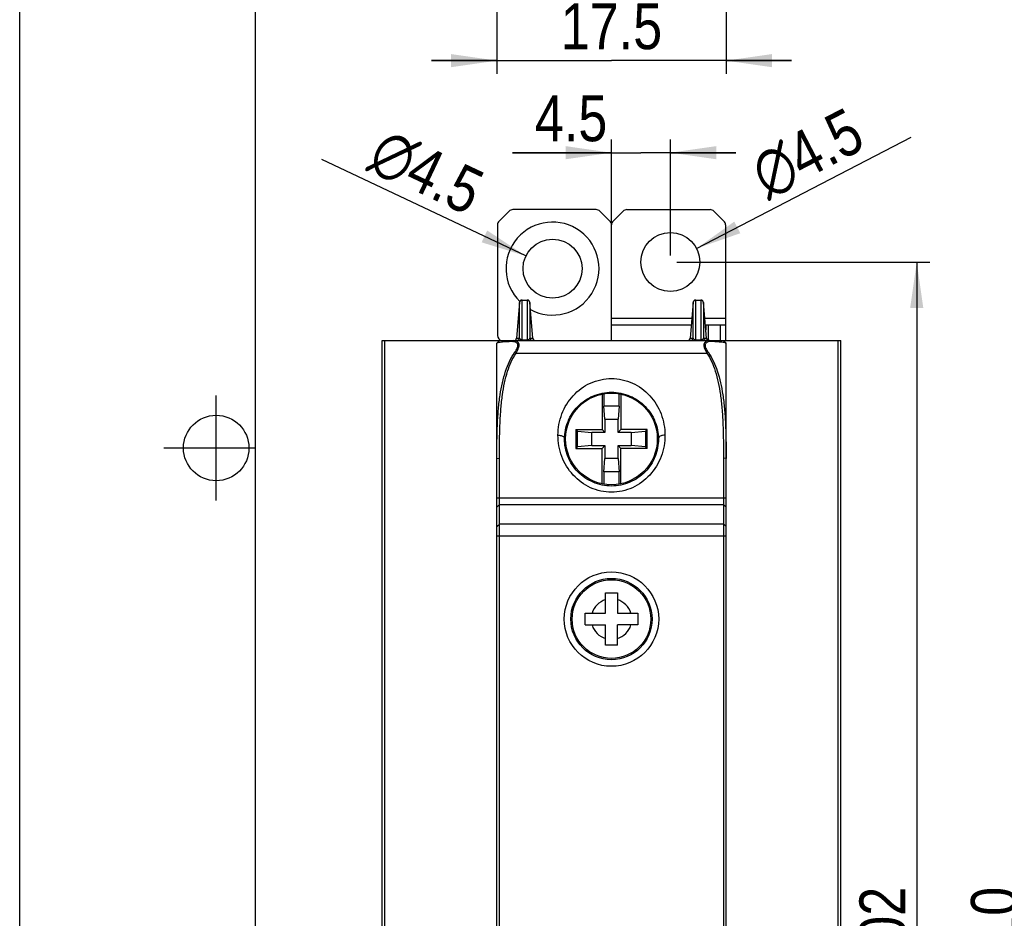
# Model space of a CAD drawing. Header units: millimetres. Extents: x 0 to 420, y 0 to 297.
# Tile 2 of 24: x 0 to 75, y 73 to 141. Entities that reach past the tile are written whole.
import ezdxf

# ---------------------------------------------------------------- set-up
doc = ezdxf.new("R2010")
doc.units = ezdxf.units.MM
doc.header["$LTSCALE"] = 23.1
doc.layers.get('0').update_dxf_attribs({"linetype": 'CONTINUOUS'})
doc.layers.add('ASSI', color=7, linetype='CONTINUOUS')
doc.styles.get("Standard").update_dxf_attribs({"font": 'txt', "width": 0.85})
doc.styles.add('TEXTSTYLE_5', font='gdt', dxfattribs={"width": 0.85})
doc.dimstyles.new('DIMSTYLE_1', dxfattribs={"dimtxt": 3.5, "dimasz": 3.5, "dimexe": 1, "dimexo": 0.5, "dimgap": 0.875, "dimtad": 1, "dimdec": 4, "dimdsep": 46, "dimtxsty": 'STANDARD', "dimblk": '_FILLED', "dimblk1": '_FILLED', "dimblk2": '_FILLED', "dimcen": 0.09, "dimadec": 4, "dimazin": 2, "dimtp": 0.1, "dimtm": 0.1, "dimtfac": 1, "dimtdec": 4, "dimtofl": 0, "dimtmove": 0, "dimatfit": 3, "dimldrblk": '_FILLED', "dimfxl": 1, "dimtolj": 1, "dimarcsym": 0})
doc.dimstyles.new('DIMSTYLE_3', dxfattribs={"dimtxt": 3.5, "dimasz": 3.5, "dimexe": 1, "dimexo": 0.5, "dimgap": 0.875, "dimtad": 1, "dimdec": 4, "dimdsep": 46, "dimtxsty": 'STANDARD', "dimblk": '_FILLED', "dimblk1": '_FILLED', "dimblk2": '_FILLED', "dimcen": 0.09, "dimadec": 4, "dimazin": 2, "dimtp": 0.15, "dimtm": 0.15, "dimtfac": 1, "dimtdec": 4, "dimtofl": 0, "dimtmove": 0, "dimatfit": 3, "dimldrblk": '_FILLED', "dimfxl": 1, "dimtolj": 1, "dimarcsym": 0})
doc.dimstyles.new('DIMSTYLE_4', dxfattribs={"dimtxt": 3.5, "dimasz": 3.5, "dimexe": 1, "dimexo": 0.5, "dimtad": 1, "dimdec": 4, "dimdsep": 46, "dimtxsty": 'STANDARD', "dimblk": '_FILLED', "dimblk1": '_FILLED', "dimblk2": '_FILLED', "dimcen": 0.09, "dimadec": 4, "dimazin": 2, "dimtp": 0.05, "dimtm": 0.05, "dimtfac": 1, "dimtdec": 4, "dimtofl": 0, "dimtmove": 0, "dimatfit": 1, "dimldrblk": '_FILLED', "dimfxl": 1, "dimtolj": 1, "dimarcsym": 0})
doc.dimstyles.new('DIMSTYLE_5', dxfattribs={"dimtxt": 3.5, "dimasz": 3.5, "dimexe": 1, "dimexo": 0.5, "dimgap": 0.875, "dimtad": 1, "dimdec": 4, "dimdsep": 46, "dimtxsty": 'STANDARD', "dimblk": '_FILLED', "dimblk1": '_FILLED', "dimblk2": '_FILLED', "dimcen": 0.09, "dimadec": 4, "dimazin": 2, "dimtp": 0.05, "dimtm": 0.05, "dimtfac": 1, "dimtdec": 4, "dimtofl": 0, "dimtmove": 0, "dimatfit": 3, "dimldrblk": '_FILLED', "dimfxl": 1, "dimtolj": 1, "dimarcsym": 0})

# ---------------------------------------------------------------- blocks, each defined once
blk = doc.blocks.new('_FILLED')
at = {"color": 0, "linetype": 'BYBLOCK'}
blk.add_solid([(0, 0), (-1, 0.143), (-1, -0.143)], dxfattribs=at)
blk = doc.blocks.new('*D0')
at = {"color": 2, "linetype": 'CONTINUOUS'}
for p, q in [((36.426, 143.429), (36.426, 137.062)), ((53.926, 142.663), (53.926, 137.062)), ((36.426, 138.062), (31.426, 138.062)), ((31.426, 138.062), (45.176, 138.062)), ((58.926, 138.062), (45.176, 138.062)), ((53.926, 138.062), (58.926, 138.062))]:
    blk.add_line(p, q, dxfattribs=at)
at = {"color": 2, "linetype": 'CONTINUOUS', "xscale": 3.5, "yscale": 3.5, "zscale": 3.5}
blk.add_blockref('_FILLED', (36.426, 138.062), dxfattribs=at)
at = {"color": 2, "linetype": 'CONTINUOUS', "xscale": 3.5, "yscale": 3.5, "zscale": 3.5, "rotation": 180}
blk.add_blockref('_FILLED', (53.926, 138.062), dxfattribs=at)
at = {"color": 2, "linetype": 'CONTINUOUS', "insert": (45.176, 142.437), "char_height": 3.5, "width": 13.875, "attachment_point": 2, "line_spacing_factor": 0.9}
blk.add_mtext('17.5', dxfattribs=at)
blk = doc.blocks.new('*D2')
at = {"color": 2, "linetype": 'CONTINUOUS'}
for p, q in [((79.739, 126.691), (75.992, 126.691)), ((76.992, 126.691), (76.992, 71.691)), ((76.992, 16.691), (76.992, 71.691)), ((81.439, 16.691), (75.992, 16.691))]:
    blk.add_line(p, q, dxfattribs=at)
at = {"color": 2, "linetype": 'CONTINUOUS', "xscale": 3.5, "yscale": 3.5, "zscale": 3.5}
for p, rotation in [((76.992, 126.691), 90), ((76.992, 16.691), 270)]:
    blk.add_blockref('_FILLED', p, dxfattribs=dict(at, rotation=rotation))
at = {"color": 2, "linetype": 'CONTINUOUS', "insert": (72.617, 71.691), "char_height": 3.5, "width": 10.125, "attachment_point": 2, "rotation": 90, "line_spacing_factor": 0.9}
blk.add_mtext('110', dxfattribs=at)
blk = doc.blocks.new('*D3')
at = {"color": 2, "linetype": 'CONTINUOUS'}
for p, q in [((50.176, 122.691), (69.479, 122.691)), ((68.479, 122.691), (68.479, 71.691)), ((68.479, 20.691), (68.479, 71.691)), ((45.676, 20.691), (69.479, 20.691))]:
    blk.add_line(p, q, dxfattribs=at)
at = {"color": 2, "linetype": 'CONTINUOUS', "xscale": 3.5, "yscale": 3.5, "zscale": 3.5}
for p, rotation in [((68.479, 122.691), 90), ((68.479, 20.691), 270)]:
    blk.add_blockref('_FILLED', p, dxfattribs=dict(at, rotation=rotation))
at = {"color": 2, "linetype": 'CONTINUOUS', "insert": (64.104, 71.691), "char_height": 3.5, "width": 11.25, "attachment_point": 2, "rotation": 90, "line_spacing_factor": 0.9}
blk.add_mtext('102', dxfattribs=at)
blk = doc.blocks.new('*D4')
at = {"color": 2, "linetype": 'CONTINUOUS'}
blk.add_line((51.674, 123.726), (68.061, 132.214), dxfattribs=at)
at = {"color": 2, "linetype": 'CONTINUOUS', "xscale": 3.5, "yscale": 3.5, "zscale": 3.5, "rotation": 207.3822770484}
blk.add_blockref('_FILLED', (51.674, 123.726), dxfattribs=at)
at = {"color": 2, "linetype": 'CONTINUOUS', "insert": (55.467, 130.618), "char_height": 3.5, "width": 17.875, "attachment_point": 1, "rotation": 27.38228, "line_spacing_factor": 0.9, "style": 'TEXTSTYLE_5'}
blk.add_mtext('{\\fgdt;n}\\ftxt;4.5', dxfattribs=at)
blk = doc.blocks.new('*D5')
at = {"color": 2, "linetype": 'CONTINUOUS'}
for p, q in [((45.176, 123.191), (45.176, 132.037)), ((49.676, 123.191), (49.676, 132.037)), ((45.176, 131.037), (37.609, 131.037)), ((37.609, 131.037), (47.426, 131.037)), ((54.676, 131.037), (47.426, 131.037)), ((49.676, 131.037), (54.676, 131.037))]:
    blk.add_line(p, q, dxfattribs=at)
at = {"color": 2, "linetype": 'CONTINUOUS', "xscale": 3.5, "yscale": 3.5, "zscale": 3.5}
blk.add_blockref('_FILLED', (45.176, 131.037), dxfattribs=at)
at = {"color": 2, "linetype": 'CONTINUOUS', "xscale": 3.5, "yscale": 3.5, "zscale": 3.5, "rotation": 180}
blk.add_blockref('_FILLED', (49.676, 131.037), dxfattribs=at)
at = {"color": 2, "linetype": 'CONTINUOUS', "insert": (44.859, 135.412), "char_height": 3.5, "width": 10.875, "attachment_point": 3, "line_spacing_factor": 0.9}
blk.add_mtext('4.5', dxfattribs=at)
blk = doc.blocks.new('*D7')
at = {"color": 2, "linetype": 'CONTINUOUS'}
blk.add_line((38.642, 123.153), (23.069, 130.511), dxfattribs=at)
at = {"color": 2, "linetype": 'CONTINUOUS', "xscale": 3.5, "yscale": 3.5, "zscale": 3.5, "rotation": 334.7078525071}
blk.add_blockref('_FILLED', (38.642, 123.153), dxfattribs=at)
at = {"color": 2, "linetype": 'CONTINUOUS', "insert": (35.713, 129.376), "char_height": 3.5, "width": 17.875, "attachment_point": 3, "rotation": 334.70785, "line_spacing_factor": 0.9, "style": 'TEXTSTYLE_5'}
blk.add_mtext('{\\fgdt;n}\\ftxt;4.5', dxfattribs=at)

msp = doc.modelspace()

# ---------------------------------------------------------------- linework, layer by layer
at = {"color": 2, "linetype": 'CONTINUOUS'}
for p, q in [((0, 0), (0, 297)), ((15, 104.5), (15, 112.5)), ((11, 108.5), (18, 108.5))]:
    msp.add_line(p, q, dxfattribs=at)
at = {"color": 7, "linetype": 'CONTINUOUS'}
for p, q in [((18, 6), (18, 291)), ((38.16018, 119.60882), (37.92091, 116.87396)), ((38.35819, 119.79138), (38.74288, 119.79139)), ((39.1814, 116.87396), (38.94213, 119.60882)), ((51.60943, 119.79139), (51.99288, 119.79139)), ((52.4314, 116.87396), (52.19201, 119.61011)), ((53.87616, 117.89139), (53.87616, 116.69139)), ((27.67616, 26.69139), (27.67616, 116.69139)), ((27.67616, 116.69139), (62.67616, 116.69139)), ((36.43604, 116.50128), (36.62616, 116.69139)), ((53.91628, 116.50127), (53.72616, 116.69139)), ((62.67616, 26.69139), (62.67616, 116.69139)), ((36.42616, 26.89139), (36.42616, 116.49139)), ((53.92616, 26.89139), (53.92616, 116.49139)), ((44.45743, 112.61547), (44.45743, 109.91012)), ((44.58867, 112.63865), (44.58867, 111.69139)), ((45.76364, 111.69139), (45.76364, 112.63865)), ((45.89488, 112.61547), (45.89488, 109.91012)), ((44.67616, 110.69139), (44.58867, 111.69139)), ((45.76364, 111.69139), (44.58867, 111.69139)), ((45.76364, 111.69139), (45.67616, 110.69139)), ((44.67616, 110.69139), (44.67616, 109.69139)), ((44.67616, 110.69139), (45.67616, 110.69139)), ((45.67616, 109.69139), (45.67616, 110.69139)), ((42.45743, 109.91012), (42.45743, 108.47267)), ((42.45743, 109.91012), (42.58028, 109.78727)), ((42.45743, 109.91012), (44.45743, 109.91012)), ((42.58028, 108.59552), (42.58028, 109.78727)), ((42.58028, 109.78727), (43.67616, 109.69139)), ((44.45743, 109.91012), (44.67616, 109.69139)), ((45.89488, 109.91012), (45.67616, 109.69139)), ((47.89488, 109.91012), (45.89488, 109.91012)), ((46.67616, 109.69139), (47.77203, 109.78727)), ((47.89488, 109.91012), (47.77203, 109.78727)), ((47.77203, 109.78727), (47.77203, 108.59552)), ((47.89488, 108.47267), (47.89488, 109.91012)), ((43.67616, 108.69139), (43.67616, 109.69139)), ((44.67616, 109.69139), (43.67616, 109.69139)), ((46.67616, 109.69139), (45.67616, 109.69139)), ((46.67616, 109.69139), (46.67616, 108.69139)), ((42.45743, 108.47267), (42.58028, 108.59552)), ((42.45743, 108.47267), (44.45743, 108.47267)), ((43.67616, 108.69139), (42.58028, 108.59552)), ((43.67616, 108.69139), (44.67616, 108.69139)), ((44.45743, 108.47267), (44.67616, 108.69139)), ((44.45743, 105.76732), (44.45743, 108.47267)), ((44.67616, 108.69139), (44.67616, 107.69139)), ((45.67616, 107.69139), (45.67616, 108.69139)), ((45.89488, 108.47267), (45.67616, 108.69139)), ((45.67616, 108.69139), (46.67616, 108.69139)), ((45.89488, 105.76732), (45.89488, 108.47267)), ((47.89488, 108.47267), (45.89488, 108.47267)), ((47.77203, 108.59552), (46.67616, 108.69139)), ((47.89488, 108.47267), (47.77203, 108.59552)), ((36.62616, 40.69442), (36.62616, 107.72349)), ((44.58867, 106.69139), (44.67616, 107.69139)), ((45.67616, 107.69139), (44.67616, 107.69139)), ((45.67616, 107.69139), (45.76364, 106.69139)), ((53.72616, 107.72349), (53.72616, 40.69442)), ((44.58867, 106.69139), (44.58867, 105.74413)), ((45.76364, 106.69139), (44.58867, 106.69139)), ((45.76364, 105.74413), (45.76364, 106.69139)), ((36.62616, 104.18691), (53.72616, 104.18691)), ((44.72616, 95.89139), (44.72616, 97.44139)), ((44.72616, 97.44139), (45.62616, 97.44139)), ((45.62616, 97.44139), (45.62616, 95.89139)), ((43.17616, 94.99139), (43.17616, 95.89139)), ((43.17616, 95.89139), (44.72616, 95.89139)), ((45.62616, 95.89139), (47.17616, 95.89139)), ((47.17616, 95.89139), (47.17616, 94.99139)), ((43.17616, 94.99139), (44.72616, 94.99139)), ((44.72616, 93.44139), (44.72616, 94.99139)), ((45.62616, 93.44139), (45.62616, 94.99139)), ((47.17616, 94.99139), (45.62616, 94.99139)), ((45.62616, 93.44139), (44.72616, 93.44139))]:
    msp.add_line(p, q, dxfattribs=at)
at = {"color": 3, "linetype": 'CONTINUOUS'}
for p, q in [((37.359, 126.57424), (36.59331, 125.80855)), ((44.01047, 126.69139), (37.64184, 126.69139)), ((45.059, 125.80855), (44.29331, 126.57424)), ((46.059, 126.57424), (45.29331, 125.80855)), ((46.34184, 126.69139), (52.71047, 126.69139)), ((53.759, 125.80855), (52.99331, 126.57424)), ((36.47616, 125.52571), (36.47616, 117.09139)), ((45.17616, 116.69139), (45.17616, 125.52571)), ((53.87616, 125.52571), (53.87616, 117.89139)), ((45.17616, 117.89139), (51.25993, 117.89139)), ((52.34238, 117.89139), (53.87616, 117.89139)), ((52.37616, 117.89139), (52.37616, 117.50538))]:
    msp.add_line(p, q, dxfattribs=at)
at = {"color": 9, "linetype": 'CONTINUOUS'}
for p, q in [((38.15566, 116.87401), (38.16019, 119.6088)), ((38.35365, 116.7462), (38.35942, 119.79139)), ((38.74289, 119.79139), (38.74866, 116.69139)), ((38.94212, 119.6088), (38.94669, 116.87401)), ((38.94233, 119.60296), (38.94214, 119.58038)), ((51.40566, 116.87401), (51.41019, 119.60882)), ((51.4101, 119.47489), (51.41001, 119.58517)), ((51.41008, 119.60656), (51.41012, 119.60811)), ((51.60365, 116.69139), (51.60943, 119.79138)), ((51.60869, 119.27686), (51.60943, 119.79139)), ((51.99288, 119.79138), (51.99866, 116.69139)), ((52.19212, 119.60882), (52.19664, 116.87401)), ((52.19219, 119.60807), (52.19213, 119.60173)), ((38.3566, 118.04806), (38.35694, 118.23146)), ((51.30367, 118.39139), (45.17616, 118.39139)), ((51.60666, 118.07949), (51.607, 118.26641)), ((53.87616, 118.39139), (52.29864, 118.39139)), ((52.57616, 116.69139), (52.57616, 117.89139)), ((53.47616, 117.89139), (53.47616, 116.69139)), ((27.87616, 26.69139), (27.87616, 116.69139)), ((37.57068, 116.62199), (37.69438, 116.69139)), ((37.92091, 116.87396), (38.15566, 116.87401)), ((38.35365, 116.7462), (38.74866, 116.7462)), ((38.94669, 116.87401), (39.1814, 116.87396)), ((51.17091, 116.87396), (51.40566, 116.87401)), ((51.60365, 116.7462), (51.99866, 116.7462)), ((52.19664, 116.87401), (52.4314, 116.87396)), ((52.78163, 116.62199), (52.65793, 116.69139)), ((62.47616, 26.69139), (62.47616, 116.69139)), ((37.78027, 115.78231), (37.88999, 115.7429)), ((52.57204, 115.78231), (52.46232, 115.7429)), ((37.88999, 115.7429), (52.46232, 115.7429)), ((36.42616, 107.69923), (36.62616, 107.72349)), ((53.92616, 107.69923), (53.72616, 107.72349)), ((36.42616, 104.69139), (53.92616, 104.69139)), ((36.42616, 102.50966), (36.62616, 102.68837)), ((53.72616, 102.68837), (36.62616, 102.68837)), ((53.92616, 102.50966), (53.72616, 102.68837)), ((36.42616, 101.79484), (53.92616, 101.79484))]:
    msp.add_line(p, q, dxfattribs=at)
for points in [[(38.16017, 119.58127), (38.16006, 119.60462), (38.16, 119.6068)], [(51.60733, 118.45055), (51.60763, 118.63023), (51.60791, 118.80394)], [(51.60414, 116.93441), (51.6046, 117.12467), (51.60629, 117.88998)]]:
    msp.add_lwpolyline(points, dxfattribs=at)
at = {"color": 7, "linetype": 'CONTINUOUS'}
for points in [[(38.35819, 119.79138), (38.34837, 119.79108), (38.3387, 119.79031), (38.3292, 119.78909), (38.31989, 119.78744), (38.31077, 119.78538), (38.30187, 119.78293), (38.29319, 119.7801), (38.28475, 119.77692), (38.27655, 119.77341), (38.2686, 119.76957), (38.26091, 119.76544), (38.25349, 119.76102), (38.24634, 119.75634), (38.23947, 119.75142), (38.23288, 119.74626), (38.22659, 119.7409), (38.22059, 119.73535), (38.21489, 119.72962), (38.20949, 119.72374), (38.20438, 119.71772), (38.19957, 119.71158), (38.19506, 119.70533), (38.19084, 119.699), (38.18692, 119.69258), (38.18329, 119.68612), (38.17994, 119.67962), (38.17688, 119.67311), (38.17411, 119.6666), (38.17161, 119.66013), (38.16938, 119.65369), (38.16741, 119.64734), (38.16569, 119.64107), (38.16422, 119.63491), (38.16298, 119.6289), (38.16195, 119.62305), (38.16112, 119.61738), (38.16049, 119.61202), (38.16019, 119.60882)], [(38.94212, 119.60882), (38.94191, 119.61111), (38.94141, 119.61561), (38.9408, 119.62019), (38.94007, 119.62482), (38.93922, 119.62949), (38.93825, 119.63421), (38.93714, 119.63897), (38.93591, 119.64375), (38.93454, 119.64856), (38.93303, 119.65339), (38.93138, 119.65823), (38.92959, 119.66308), (38.92766, 119.66792), (38.92559, 119.67275), (38.92336, 119.67757), (38.921, 119.68236), (38.91848, 119.68712), (38.91582, 119.69184), (38.91302, 119.69652), (38.91007, 119.70115), (38.90698, 119.70572), (38.90375, 119.71023), (38.90037, 119.71467), (38.89685, 119.71904), (38.89318, 119.72334), (38.88937, 119.72756), (38.88541, 119.73169), (38.88131, 119.73574), (38.87706, 119.7397), (38.87267, 119.74356), (38.86813, 119.74732), (38.86344, 119.75097), (38.85861, 119.75451), (38.85363, 119.75792), (38.84851, 119.76122), (38.84325, 119.76438), (38.83784, 119.7674), (38.8323, 119.77029), (38.82661, 119.77302), (38.8208, 119.77559), (38.81484, 119.77799), (38.80876, 119.78023), (38.80255, 119.78228), (38.79622, 119.78414), (38.78978, 119.78581), (38.78322, 119.78728), (38.77655, 119.78853), (38.76979, 119.78957), (38.76292, 119.79038), (38.75597, 119.79096), (38.74894, 119.79129), (38.74288, 119.79139)], [(51.60943, 119.79139), (51.60423, 119.79132), (51.59495, 119.79086), (51.58582, 119.78999), (51.57684, 119.78871), (51.56803, 119.78706), (51.5594, 119.78503), (51.55097, 119.78265), (51.54274, 119.77994), (51.53473, 119.77691), (51.52693, 119.77358), (51.51936, 119.76996), (51.51202, 119.76607), (51.50493, 119.76191), (51.49807, 119.75752), (51.49147, 119.7529), (51.48513, 119.74807), (51.47905, 119.74305), (51.47323, 119.73785), (51.46768, 119.73248), (51.4624, 119.72697), (51.45738, 119.72132), (51.45264, 119.71556), (51.44816, 119.70969), (51.44396, 119.70373), (51.44002, 119.69769), (51.43634, 119.69159), (51.43292, 119.68543), (51.42976, 119.67926), (51.42687, 119.67307), (51.42422, 119.66689), (51.42183, 119.66073), (51.41968, 119.65462), (51.41777, 119.64855), (51.41609, 119.64258), (51.41463, 119.63671), (51.41338, 119.63094), (51.41233, 119.62534), (51.41146, 119.61987), (51.41078, 119.61459), (51.41026, 119.60965), (51.17091, 116.87396)], [(52.19201, 119.61011), (52.19153, 119.61462), (52.19094, 119.61923), (52.19023, 119.62389), (52.18939, 119.6286), (52.18843, 119.63336), (52.18734, 119.63816), (52.18611, 119.643), (52.18474, 119.64787), (52.18324, 119.65276), (52.18158, 119.65766), (52.17979, 119.66257), (52.17785, 119.66747), (52.17576, 119.67236), (52.17352, 119.67723), (52.17114, 119.68207), (52.16862, 119.68687), (52.16594, 119.69164), (52.16313, 119.69635), (52.16017, 119.701), (52.15707, 119.70559), (52.15383, 119.71011), (52.15045, 119.71457), (52.14692, 119.71896), (52.14324, 119.72327), (52.13942, 119.7275), (52.13546, 119.73164), (52.13135, 119.7357), (52.1271, 119.73967), (52.1227, 119.74353), (52.11815, 119.7473), (52.11346, 119.75095), (52.10863, 119.75449), (52.10365, 119.75792), (52.09852, 119.76121), (52.09326, 119.76438), (52.08785, 119.7674), (52.0823, 119.77029), (52.07662, 119.77302), (52.07079, 119.77559), (52.06484, 119.77799), (52.05876, 119.78023), (52.05255, 119.78228), (52.04622, 119.78414), (52.03977, 119.78581), (52.03321, 119.78728), (52.02655, 119.78853), (52.01978, 119.78957), (52.01292, 119.79038), (52.00597, 119.79096), (51.99894, 119.79129), (51.99288, 119.79139)], [(36.58553, 116.65102), (36.54399, 116.61029), (36.50339, 116.57103), (36.46333, 116.53284), (36.43302, 116.5043)], [(53.84735, 116.57253), (53.80633, 116.61222), (53.76416, 116.65361)], [(53.9193, 116.50429), (53.88766, 116.53408), (53.84735, 116.57253)]]:
    msp.add_lwpolyline(points, dxfattribs=at)
for centre, radius in [((45.17616, 109.19139), 3.5), ((15, 108.5), 2.50062), ((45.17616, 95.44139), 3)]:
    msp.add_circle(centre, radius, dxfattribs=at)
at = {"color": 9, "linetype": 'CONTINUOUS'}
for radius in [3.60342, 3.10342]:
    msp.add_circle((45.17616, 95.44139), radius, dxfattribs=at)
at = {"color": 3, "linetype": 'CONTINUOUS'}
for centre, start, end in [((37.64184, 126.29139), 90, 135), ((44.01047, 126.29139), 45, 90), ((46.34184, 126.29139), 90, 135), ((52.71047, 126.29139), 45, 90), ((36.87616, 125.52571), 135, 180), ((44.77616, 125.52571), 0, 45), ((45.57616, 125.52571), 135, 180), ((53.47616, 125.52571), 0, 45), ((36.87616, 117.09139), 180, 262.2916577)]:
    msp.add_arc(centre, 0.4, start, end, dxfattribs=at)
at = {"color": 7, "linetype": 'CONTINUOUS'}
for centre, radius, start, end in [((37.59872, 115.85491), 0.76759, 86.4112768, 92.0931298), ((37.72168, 116.89139), 0.2, 277.8834899, 355), ((39.38064, 116.89139), 0.2, 185, 270), ((50.97168, 116.89139), 0.2, 277.88351, 355), ((52.63064, 116.89139), 0.2, 185, 246.3474655), ((45.17616, 95.44139), 1.55, 106.8772694, 163.1227306), ((45.17616, 95.44139), 1.55, 16.8772694, 73.1227306), ((45.17616, 95.44139), 1.55, 196.8772694, 253.1227306), ((45.17616, 95.44139), 1.55, 286.8772694, 343.1227306)]:
    msp.add_arc(centre, radius, start, end, dxfattribs=at)
for points, knots in [([(36.86619, 116.58276), (36.80296, 116.57739), (36.69644, 116.56705), (36.56322, 116.54786), (36.48202, 116.52913), (36.44314, 116.51377), (36.43327, 116.50454)], [0, 0, 0, 0, 0.43017025, 0.72637438, 0.9084457, 1, 1, 1, 1]), ([(37.57068, 116.62199), (37.49943, 116.61936), (37.26443, 116.60985), (37.02951, 116.59663), (36.86619, 116.58276)], [0, 0, 0, 0, 0.30315608, 1, 1, 1, 1]), ([(37.78027, 115.78231), (37.82129, 115.84036), (37.89504, 115.94969), (37.98333, 116.1064), (38.03269, 116.24607), (38.03929, 116.37002), (37.99518, 116.47551), (37.90782, 116.55326), (37.78787, 116.60394), (37.69614, 116.61791), (37.64677, 116.621)], [0, 0, 0, 0, 0.18623344, 0.34541259, 0.47000802, 0.57164896, 0.66300512, 0.75916959, 0.87038148, 1, 1, 1, 1]), ([(37.88999, 115.7429), (37.93079, 115.81082), (38.00358, 115.93818), (38.08799, 116.12046), (38.13061, 116.28178), (38.12748, 116.42321), (38.07243, 116.54097), (37.97406, 116.62762), (37.84327, 116.67969), (37.74543, 116.69139), (37.69438, 116.69139)], [0, 0, 0, 0, 0.18692385, 0.34590002, 0.47256835, 0.5776676, 0.67261781, 0.7702512, 0.87958383, 1, 1, 1, 1]), ([(52.65793, 116.69139), (52.60687, 116.69139), (52.5091, 116.67966), (52.37842, 116.62775), (52.28023, 116.54132), (52.22501, 116.42394), (52.22155, 116.28256), (52.26409, 116.12108), (52.34853, 115.93849), (52.42145, 115.81092), (52.46232, 115.7429)], [0, 0, 0, 0, 0.12045435, 0.22961019, 0.32697719, 0.4217652, 0.52673894, 0.65353402, 0.81279818, 1, 1, 1, 1]), ([(52.56903, 116.59921), (52.53208, 116.58918), (52.46439, 116.56315), (52.38109, 116.50068), (52.32756, 116.41768), (52.312, 116.31657), (52.33229, 116.20299), (52.38557, 116.0749), (52.46864, 115.93277), (52.53553, 115.83398), (52.57205, 115.78231)], [0, 0, 0, 0, 0.11402274, 0.21344147, 0.30530506, 0.4004564, 0.51057551, 0.6448605, 0.81162038, 1, 1, 1, 1]), ([(52.78163, 116.62199), (52.76324, 116.62267), (52.69183, 116.62262), (52.6202, 116.61309), (52.56903, 116.59921)], [0, 0, 0, 0, 0.25765853, 1, 1, 1, 1]), ([(53.48979, 116.58246), (53.44211, 116.58654), (53.20633, 116.60439), (52.97007, 116.61504), (52.78163, 116.62199)], [0, 0, 0, 0, 0.20242677, 1, 1, 1, 1]), ([(53.84504, 116.5345), (53.80059, 116.54554), (53.68221, 116.56421), (53.56329, 116.57617), (53.48979, 116.58246)], [0, 0, 0, 0, 0.38306492, 1, 1, 1, 1]), ([(53.91902, 116.50454), (53.91203, 116.51108), (53.88735, 116.52313), (53.86172, 116.53036), (53.84504, 116.5345)], [0, 0, 0, 0, 0.35785323, 1, 1, 1, 1]), ([(36.43327, 116.50454), (36.43207, 116.50342), (36.42861, 116.49979), (36.42616, 116.49481), (36.42616, 116.49139)], [0, 0, 0, 0, 0.32485775, 1, 1, 1, 1]), ([(36.42616, 107.69923), (36.42616, 108.15394), (36.43037, 109.03302), (36.46333, 110.29643), (36.5377, 111.45854), (36.69299, 112.81352), (37.00511, 114.28721), (37.47781, 115.35437), (37.78027, 115.78231)], [0, 0, 0, 0, 0.16437794, 0.31778404, 0.45681788, 0.58520797, 0.81056096, 1, 1, 1, 1]), ([(52.57205, 115.78231), (52.87098, 115.35935), (53.34237, 114.30038), (53.65597, 112.83422), (53.81288, 111.47893), (53.88841, 110.31234), (53.92189, 109.0417), (53.92616, 108.15698), (53.92616, 107.69923)], [0, 0, 0, 0, 0.18723503, 0.41205837, 0.54057223, 0.68018206, 0.83452354, 1, 1, 1, 1]), ([(53.92616, 116.49139), (53.92616, 116.49237), (53.92546, 116.49746), (53.92201, 116.50175), (53.91902, 116.50454)], [0, 0, 0, 0, 0.19337668, 1, 1, 1, 1]), ([(36.62616, 107.72349), (36.62616, 108.17988), (36.63007, 109.06075), (36.66071, 110.32416), (36.73008, 111.48148), (36.87449, 112.82203), (37.16401, 114.27002), (37.60529, 115.32135), (37.88999, 115.7429)], [0, 0, 0, 0, 0.1667401, 0.32181301, 0.46165396, 0.59020523, 0.81415639, 1, 1, 1, 1]), ([(52.46232, 115.7429), (52.74369, 115.32628), (53.18381, 114.28303), (53.4747, 112.84247), (53.62062, 111.50173), (53.69106, 110.34001), (53.72219, 109.06942), (53.72616, 108.18293), (53.72616, 107.72349)], [0, 0, 0, 0, 0.18366758, 0.4070644, 0.53572668, 0.67613591, 0.83214795, 1, 1, 1, 1]), ([(36.52312, 104.08734), (36.5069, 104.07074), (36.47405, 104.03779), (36.44241, 104.00368), (36.42616, 103.98698)], [0, 0, 0, 0, 0.49893065, 1, 1, 1, 1]), ([(36.62616, 104.18691), (36.609, 104.17022), (36.574, 104.13771), (36.54017, 104.10399), (36.52312, 104.08734)], [0, 0, 0, 0, 0.50107883, 1, 1, 1, 1]), ([(53.72616, 104.18691), (53.74331, 104.17022), (53.77832, 104.13772), (53.81215, 104.104), (53.82919, 104.08734)], [0, 0, 0, 0, 0.50108974, 1, 1, 1, 1]), ([(53.92616, 103.98698), (53.9099, 104.00368), (53.87827, 104.0378), (53.84541, 104.07074), (53.82919, 104.08734)], [0, 0, 0, 0, 0.50108009, 1, 1, 1, 1])]:
    msp.add_open_spline(points, degree=3, knots=knots, dxfattribs=at)
at = {"color": 9, "linetype": 'CONTINUOUS'}
for points, knots in [([(38.15563, 116.87401), (38.15144, 116.82588), (38.10527, 116.72937), (38.00516, 116.69139), (37.95694, 116.69139)], [0, 0, 0, 0, 0.50047318, 1, 1, 1, 1]), ([(38.19962, 116.79764), (38.1931, 116.80333), (38.17226, 116.82459), (38.15874, 116.85315), (38.15563, 116.87401)], [0, 0, 0, 0, 0.2909935, 1, 1, 1, 1]), ([(38.24684, 116.76789), (38.24199, 116.77006), (38.22526, 116.77829), (38.20966, 116.78886), (38.19962, 116.79764)], [0, 0, 0, 0, 0.28486588, 1, 1, 1, 1]), ([(38.35365, 116.7462), (38.34272, 116.74619), (38.30626, 116.74823), (38.27016, 116.75744), (38.24684, 116.76789)], [0, 0, 0, 0, 0.29966939, 1, 1, 1, 1]), ([(38.94668, 116.87401), (38.94248, 116.8459), (38.91381, 116.7993), (38.84013, 116.75633), (38.78319, 116.74616), (38.74866, 116.7462)], [0, 0, 0, 0, 0.33689524, 0.59076307, 1, 1, 1, 1]), ([(39.14537, 116.69139), (39.09715, 116.69139), (38.99705, 116.72937), (38.95087, 116.82588), (38.94668, 116.87401)], [0, 0, 0, 0, 0.49952682, 1, 1, 1, 1]), ([(51.40563, 116.87401), (51.40144, 116.82588), (51.35527, 116.72937), (51.25516, 116.69139), (51.20694, 116.69139)], [0, 0, 0, 0, 0.50047318, 1, 1, 1, 1]), ([(51.44962, 116.79764), (51.4431, 116.80333), (51.42226, 116.82459), (51.40874, 116.85315), (51.40563, 116.87401)], [0, 0, 0, 0, 0.29099366, 1, 1, 1, 1]), ([(51.49684, 116.76789), (51.49199, 116.77006), (51.47526, 116.77829), (51.45966, 116.78886), (51.44962, 116.79764)], [0, 0, 0, 0, 0.28486566, 1, 1, 1, 1]), ([(51.60365, 116.7462), (51.59272, 116.74619), (51.55626, 116.74823), (51.52016, 116.75744), (51.49684, 116.76789)], [0, 0, 0, 0, 0.29966924, 1, 1, 1, 1]), ([(52.19669, 116.87401), (52.19249, 116.8459), (52.16381, 116.79929), (52.09013, 116.75633), (52.03319, 116.74616), (51.99866, 116.7462)], [0, 0, 0, 0, 0.33690063, 0.59077191, 1, 1, 1, 1]), ([(52.39537, 116.69139), (52.34715, 116.69139), (52.24705, 116.72937), (52.20087, 116.82588), (52.19669, 116.87401)], [0, 0, 0, 0, 0.49952683, 1, 1, 1, 1]), ([(41.09116, 109.47863), (41.09292, 110.0295), (41.29615, 111.1339), (42.17032, 112.56277), (43.52336, 113.56007), (45.17617, 113.92419), (46.82898, 113.56005), (48.18202, 112.56274), (49.05617, 111.13387), (49.25939, 110.02948), (49.26115, 109.47863)], [0, 0, 0, 0, 0.12595541, 0.25026221, 0.374549, 0.50000141, 0.62545381, 0.7497405, 0.87404768, 1, 1, 1, 1]), ([(41.59108, 109.19139), (41.59285, 109.6468), (41.7752, 110.56751), (42.55132, 111.74701), (43.73963, 112.5609), (45.17617, 112.85465), (46.61271, 112.56089), (47.80101, 111.74699), (48.57712, 110.56749), (48.75946, 109.64679), (48.76123, 109.19139)], [0, 0, 0, 0, 0.12249981, 0.24527037, 0.37090554, 0.50000146, 0.62909732, 0.75473232, 0.87750325, 1, 1, 1, 1]), ([(49.26115, 109.47863), (49.26292, 108.92723), (49.06493, 107.8119), (48.18716, 106.36616), (46.824, 105.36498), (45.1761, 105.00531), (43.5282, 105.36503), (42.16507, 106.36625), (41.28736, 107.81198), (41.08939, 108.92728), (41.09116, 109.47863)], [0, 0, 0, 0, 0.12551501, 0.25134872, 0.37619203, 0.50000434, 0.62381665, 0.74865974, 0.87449507, 1, 1, 1, 1]), ([(41.09116, 109.47863), (41.15144, 109.47843), (41.24983, 109.47275), (41.39263, 109.44006), (41.50347, 109.38353), (41.57368, 109.28856), (41.58829, 109.22266), (41.59108, 109.19139)], [0, 0, 0, 0, 0.28391147, 0.4611763, 0.68910121, 0.85217071, 1, 1, 1, 1]), ([(48.76123, 109.19139), (48.763, 108.73555), (48.5861, 107.80515), (47.80696, 106.61029), (46.60963, 105.79232), (45.1761, 105.50155), (43.74258, 105.79236), (42.54528, 106.61036), (41.76619, 107.80522), (41.58931, 108.73558), (41.59108, 109.19139)], [0, 0, 0, 0, 0.12201719, 0.24628091, 0.37253116, 0.50000445, 0.62747766, 0.7537275, 0.87799258, 1, 1, 1, 1]), ([(49.26115, 109.47863), (49.20087, 109.47843), (49.10248, 109.47275), (48.95968, 109.44006), (48.84884, 109.38353), (48.77863, 109.28856), (48.76402, 109.22266), (48.76123, 109.19139)], [0, 0, 0, 0, 0.28391145, 0.46117627, 0.68910118, 0.85217069, 1, 1, 1, 1])]:
    msp.add_open_spline(points, degree=3, knots=knots, dxfattribs=at)
at = {"layer": 'ASSI', "color": 3, "linetype": 'CONTINUOUS'}
for centre in [(49.67616, 122.69139), (40.67616, 122.19139)]:
    msp.add_circle(centre, 2.25, dxfattribs=at)
at = {"layer": 'ASSI', "color": 9, "linetype": 'CONTINUOUS'}
msp.add_arc((40.67616, 122.19139), 3.55, 241.6125379, 225.2135696, dxfattribs=at)

# ---------------------------------------------------------------- dimensions: what is measured, and where the dimension line sits
at = {"color": 2, "linetype": 'CONTINUOUS'}
for base, p1, p2, angle, dimstyle, picture, middle in [((36.42616, 138.06204), (53.92616, 143.16283), (36.42616, 143.92938), 180, 'DIMSTYLE_1', '*D0', (44.67616, 138.06204)), ((76.99193, 16.69139), (80.23855, 126.69139), (81.93855, 16.69139), 270, 'DIMSTYLE_3', '*D2', (76.99193, 71.19139)), ((68.47893, 20.69139), (49.67616, 122.69139), (45.17616, 20.69139), 270, 'DIMSTYLE_3', '*D3', (68.47893, 71.19139))]:
    dim = msp.add_linear_dim(base=base, p1=p1, p2=p2, angle=angle, dimstyle=dimstyle, dxfattribs=at)
    dim.commit()
    dim.dimension.update_dxf_attribs({"geometry": picture, "text_midpoint": middle, "dimtype": 160})
for p1, p2, picture, middle in [((51.67406, 123.72623), (47.67825, 121.65656), '*D4', (61.56278, 131.80439)), ((38.64184, 123.15267), (42.71047, 121.23012), '*D7', (29.57785, 130.33899))]:
    dim = msp.add_diameter_dim_2p(p1=p1, p2=p2, text='%%c<>', dimstyle='DIMSTYLE_4', override={"dimpost": '<>'}, dxfattribs=at)
    dim.commit()
    dim.dimension.update_dxf_attribs({"geometry": picture, "text_midpoint": middle, "dimtype": 163})
dim = msp.add_linear_dim(base=(49.67616, 131.03717), p1=(45.17616, 122.69139), p2=(49.67616, 122.69139), dimstyle='DIMSTYLE_5', dxfattribs=at)
dim.commit()
dim.dimension.update_dxf_attribs({"geometry": '*D5', "text_midpoint": (40.73398, 131.03717), "dimtype": 160})

doc.saveas('drawing.dxf')
